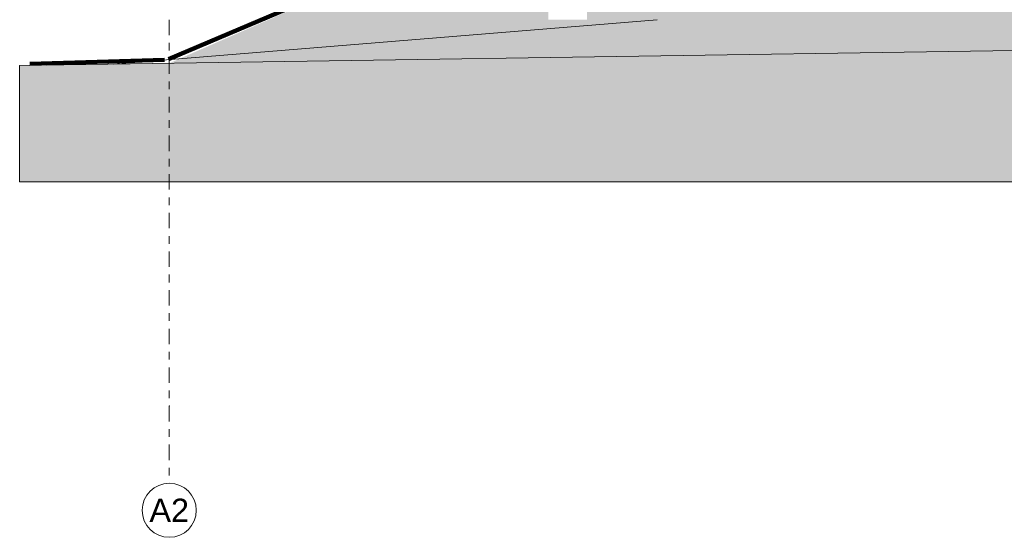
# Model space of a CAD drawing. Header units: metres. Extents: x -69 to 133, y -8 to 26.
# Tile 64 of 108: x 91 to 104, y -8 to -1. Entities that reach past the tile are written whole.
import ezdxf
from ezdxf.enums import TextEntityAlignment as Align

# ---------------------------------------------------------------- set-up
doc = ezdxf.new("R2010")
doc.units = ezdxf.units.M
doc.header["$MEASUREMENT"] = 0
doc.linetypes.add('Raster', pattern=[0.4, 0.2, -0.1, 0, -0.1])
for name, color, linetype in [('60 Gelände 2D Übersicht', 7, 'Continuous'), ('60 Gelände Hänle', 7, 'Continuous'), ('60 Grenzen', 7, 'Continuous')]:
    doc.layers.add(name, color=color, linetype=linetype)
doc.styles.add('ERSTELLTER_STIL_1', font='arial.ttf')
pattern_1 = [(45, (-33214.85102, 0), (-0.2121320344, 0.2121320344), []), (45, (-33214.92173, 0.0707), (-0.424264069, 0.424264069), []), (45, (-33214.99244, 0.1414), (-0.424264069, 0.424264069), []), (135, (-33215.06315, 0.21213), (0.07071067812, 0.07071067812), [0.3, -0.3])]

# ---------------------------------------------------------------- blocks, each defined once
blk = doc.blocks.new('Standard-Rastermarker[11]_1', base_point=(93.429, 25))
at = {"layer": '60 Grenzen', "color": 7, "linetype": 'Raster', "lineweight": 13}
for p, q in [((93.429, 24), (93.429, -6)), ((93.429, -6), (93.429, -7))]:
    blk.add_line(p, q, dxfattribs=at)
at = {"layer": '60 Grenzen', "color": 7, "linetype": 'Continuous', "lineweight": 13, "flags": 128}
blk.add_lwpolyline([(93.429, -7.7, 1), (93.429, -7, 1)], format="xyb", close=True, dxfattribs=at)
at = {"layer": '60 Grenzen', "color": 7, "linetype": 'Raster', "lineweight": 13}
blk.add_point((93.429, -6), dxfattribs=at)
blk.add_point((93.429, -6), dxfattribs=at)
at = {"layer": '60 Grenzen', "color": 7, "lineweight": 13, "style": 'ERSTELLTER_STIL_1'}
for tag, p in [('AC_MarkerText_1_0', (93.429, 25.5)), ('AC_MarkerText_1_1', (93.429, -7.2))]:
    blk.add_attdef(tag, text='', height=0.3, rotation=360, dxfattribs=at).set_placement(p, align=Align.TOP_CENTER)

msp = doc.modelspace()

# ---------------------------------------------------------------- hatches: boundary and pattern name
at = {"layer": '60 Gelände 2D Übersicht', "linetype": 'Continuous', "lineweight": 18, "true_color": 0xffa8a8}
h = msp.add_hatch(dxfattribs=at)
h.set_pattern_fill('Boden__gewachsen_0001', color=21, style=0, pattern_type=2)
h.set_pattern_definition(pattern_1)
h.paths.add_polyline_path([(93.429, -1.564), (97.001, 0), (98.4, -0.02), (98.428, -0.4), (98.338, -0.4), (98.338, -1), (98.838, -1), (98.838, -0.34), (113.838, -0.34), (113.838, -1), (114.338, -1), (114.338, -0.4), (114.248, -0.4), (114.248, -0.064), (128.465, -0.228), (128.403, -0.93), (125.39, -0.975), (125.36, -1.139), (114.248, -1.25)])
at = {"layer": '60 Gelände Hänle', "linetype": 'Continuous', "lineweight": 18, "true_color": 0x9f9f9f}
h = msp.add_hatch(dxfattribs=at)
h.set_pattern_fill('Boden__gewachsen_0001', color=253, style=0, pattern_type=2)
h.set_pattern_definition(pattern_1)
h.paths.add_polyline_path([(91.493, -3.1), (125.39, -3.1), (125.39, -1.143), (121.821, -1.181), (118.388, -1.217), (115.642, -1.246), (113.398, -1.269), (111.533, -1.289), (91.493, -1.593)])

# ---------------------------------------------------------------- linework, layer by layer
at = {"layer": '60 Gelände 2D Übersicht', "color": 7, "linetype": 'Continuous', "lineweight": 100}
for p, q in [((96.973, 0), (93.42, -1.511)), ((93.368, -1.521), (91.624, -1.571))]:
    msp.add_line(p, q, dxfattribs=at)
at = {"layer": '60 Gelände Hänle', "color": 8, "linetype": 'Continuous', "lineweight": 18}
for p, q in [((99.746, -1), (92.708, -1.575)), ((92.983, -1.552), (91.792, -1.561)), ((91.792, -1.561), (91.846, -1.588)), ((91.792, -1.561), (91.792, -1.588))]:
    msp.add_line(p, q, dxfattribs=at)
at = {"layer": '60 Gelände Hänle', "color": 7, "linetype": 'Continuous', "lineweight": 18}
for p in [(91.493, -1.593), (125.39, -3.1)]:
    msp.add_line(p, (91.493, -3.1), dxfattribs=at)
at = {"layer": '60 Gelände Hänle', "color": 7, "linetype": 'Continuous', "lineweight": 18, "flags": 128}
msp.add_lwpolyline([(125.39, -1.143), (121.821, -1.181), (118.388, -1.217), (115.642, -1.246), (113.398, -1.269), (111.533, -1.289), (91.493, -1.593)], dxfattribs=at)

# ---------------------------------------------------------------- block references
at = {"layer": '60 Grenzen', "color": 7, "linetype": 'Continuous', "lineweight": 18}
ref = msp.add_blockref('Standard-Rastermarker[11]_1', (93.429, 25), dxfattribs=at)
ref.add_attrib('AC_MarkerText_1_1', 'A2', dxfattribs={"color": 7, "lineweight": 13, "height": 0.3, "rotation": 360, "style": 'ERSTELLTER_STIL_1'}).set_placement((93.429, -7.2), align=Align.TOP_CENTER)

doc.saveas('drawing.dxf')
